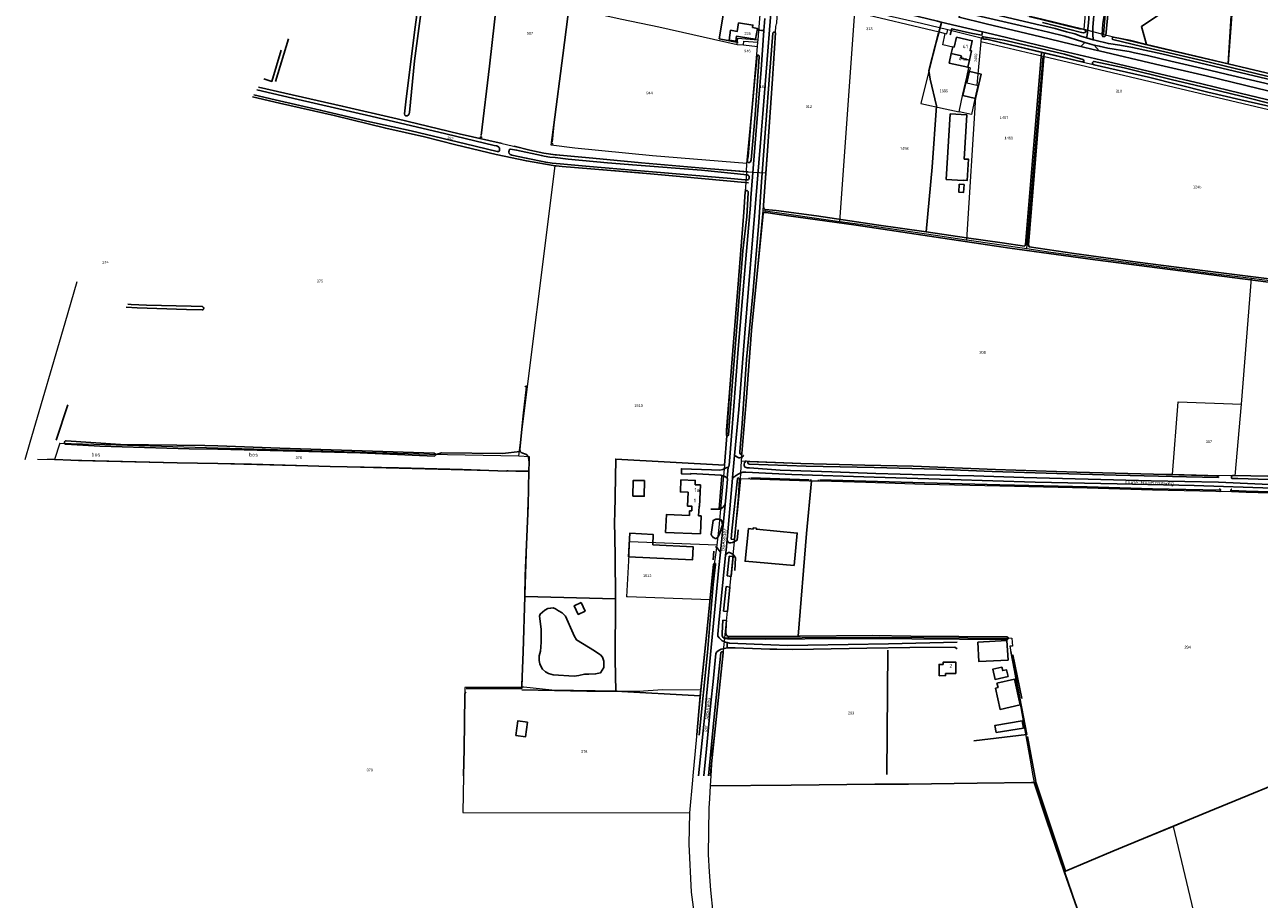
# Model space of a CAD drawing. Header units: metres. Extents: x 233874 to 239264, y 443832 to 448222.
# Tile 2 of 198: x 233874 to 234680, y 444919 to 445491. Entities that reach past the tile are written whole.
import ezdxf
from ezdxf.enums import TextEntityAlignment as Align

# ---------------------------------------------------------------- set-up
doc = ezdxf.new("R2010")
doc.units = ezdxf.units.M
doc.header["$MEASUREMENT"] = 0
for name, color, linetype in [('CULTUURAANDUIDING', 253, 'Continuous'), ('DAKRAND', 4, 'Continuous'), ('DAKRAND-BYG', 4, 'Continuous'), ('Goud-kadastrale grenzen', 13, 'Continuous'), ('HEG', 253, 'Continuous'), ('HOOFDGEBOUW', 4, 'Continuous'), ('HOUTWAL', 253, 'Continuous'), ('HUISNUMMER', 253, 'Continuous'), ('INSTEEKSLOOT', 153, 'Continuous'), ('KANTVERH', 253, 'Continuous'), ('KANTWATER', 153, 'Continuous'), ('KUNSTWERK', 253, 'Continuous'), ('MIDSLTGREPPEL', 253, 'Continuous'), ('OVERIGEAFSCH', 253, 'Continuous'), ('OVLIJNOBJ', 253, 'Continuous'), ('RASTER', 253, 'Continuous'), ('STRAATNAAM', 253, 'Continuous'), ('TUSSENMUUR', 253, 'Continuous')]:
    doc.layers.add(name, color=color, linetype=linetype)
doc.layers.add('G01 kadestrale perceelsgrens', color=73, linetype='Continuous', lineweight=0)
doc.layers.add('Z01 perceelnummer', color=73, linetype='Continuous', lineweight=13)
doc.styles.get("Standard").update_dxf_attribs({"font": 'iso.shx'})
doc.styles.add('Styledgn001', font='dgn001.shx')

# ---------------------------------------------------------------- blocks, each defined once
blk = doc.blocks.new('A$C1532452F')
at = {"layer": 'G01 kadestrale perceelsgrens'}
for p, q in [((234217.506, 445411.906), (234228.993, 445500)), ((234352.585, 445480.738), (234354.284, 445500)), ((234565.396, 445487.55), (234566.501, 445500)), ((234578.338, 445484.248), (234579.485, 445500)), ((234659.441, 445465.076), (234661.522, 445500)), ((234406.062, 445362.152), (234415.747, 445498.893)), ((234415.747, 445498.893), (234470.713, 445485.855)), ((234470.713, 445485.855), (234468.927, 445478.903)), ((234470.713, 445485.855), (234474.802, 445484.885)), ((234473.136, 445477.424), (234474.802, 445484.885)), ((234474.802, 445484.885), (234475.913, 445484.622)), ((234475.913, 445484.622), (234476.418, 445487.335)), ((234476.418, 445487.335), (234498.266, 445481.988)), ((234565.396, 445487.55), (234578.338, 445484.248)), ((234338.927, 445477.603), (234343.094, 445477.461)), ((234343.094, 445477.461), (234352.335, 445476.385)), ((234352.335, 445476.385), (234352.475, 445479.116)), ((234352.475, 445479.116), (234352.585, 445480.738)), ((234468.927, 445478.903), (234465.025, 445463.639)), ((234479.734, 445475.927), (234473.136, 445477.424)), ((234478.804, 445471.78), (234479.734, 445475.927)), ((234498.051, 445479.676), (234495.382, 445451.021)), ((234498.266, 445481.988), (234498.051, 445479.676)), ((234498.051, 445479.676), (234538.7, 445470.019)), ((234478.804, 445471.78), (234485.369, 445470.3)), ((234484.994, 445468.643), (234485.369, 445470.3)), ((234484.994, 445468.643), (234490.545, 445467.391)), ((234489.508, 445462.795), (234490.545, 445467.391)), ((234538.7, 445470.019), (234754.936, 445418.649)), ((234465.025, 445463.639), (234458.784, 445439.126)), ((234488.791, 445456.375), (234490.147, 445462.652)), ((234489.508, 445462.795), (234490.147, 445462.652)), ((234491.089, 445462.441), (234490.147, 445462.652)), ((234486.334, 445445.124), (234488.791, 445456.375)), ((234483.849, 445433.721), (234486.334, 445445.124)), ((234488.858, 445350.083), (234494.666, 445443.331)), ((234494.835, 445445.15), (234491.811, 445432.01)), ((234494.835, 445445.15), (234494.666, 445443.331)), ((234458.784, 445439.126), (234474.664, 445435.695)), ((234474.664, 445435.695), (234483.849, 445433.721)), ((234491.811, 445432.01), (234483.849, 445433.721)), ((234196.479, 445209.014), (234220.139, 445398.352)), ((234345.165, 445394.474), (234345.308, 445399.828)), ((234345.165, 445394.474), (234344.668, 445387.437)), ((234345.165, 445394.474), (234357.76, 445393.849)), ((234356.016, 445369.223), (234357.76, 445393.849)), ((234356.016, 445369.223), (234406.062, 445362.152)), ((234488.441, 445350.144), (234488.858, 445350.083)), ((234668.138, 445242.848), (234674.734, 445324.971)), ((234663.918, 445195.943), (234668.138, 445242.848)), ((233877.274, 445217.707), (233873.951, 445206.47)), ((233896.895, 445217.198), (233893.448, 445206.627)), ((233896.895, 445217.198), (234000, 445214.31)), ((233882.338, 445206.855), (233893.448, 445206.627)), ((233893.448, 445206.627), (234000, 445203.923)), ((234000, 445203.923), (234203.055, 445198.771)), ((234341.104, 445193.951), (234341.778, 445205.46)), ((234203.055, 445198.771), (234198.359, 445057.867)), ((234268.559, 445151.848), (234268.177, 445144.285)), ((234268.559, 445151.848), (234268.609, 445152.851)), ((234325.589, 445150.764), (234268.609, 445152.851)), ((234268.177, 445144.285), (234266.793, 445116.893)), ((234267.292, 445116.875), (234266.793, 445116.893)), ((234321.167, 445114.902), (234267.292, 445116.875)), ((234315.362, 445055.887), (234310.056, 445000)), ((234321.744, 445000), (234321.372, 444993.44)), ((234532.049, 445000), (234532.828, 444995.722)), ((234552.553, 444937.47), (234567.758, 444893.669))]:
    blk.add_line(p, q, dxfattribs=at)
at = {"layer": 'G01 kadestrale perceelsgrens', "flags": 128}
for points in [[(234236.833, 445500), (234263.78, 445494.234), (234287.793, 445489.138), (234338.927, 445477.603)], [(234357.76, 445393.849), (234360.836, 445437.367), (234363.77, 445481.705), (234364.269, 445489.35), (234364.602, 445491.152), (234364.789, 445491.563), (234365.342, 445500)], [(234422.412, 445500), (234423.738, 445499.68), (234459.27, 445491.531), (234476.418, 445487.335)], [(234513.728, 445500), (234537.852, 445494.338), (234565.396, 445487.55)], [(234578.338, 445484.248), (234613.856, 445475.764), (234659.441, 445465.076)], [(234338.927, 445477.603), (234339.466, 445481.701), (234352.585, 445480.738)], [(234343.094, 445477.461), (234343.234, 445479.746), (234352.475, 445479.116)], [(234345.308, 445399.828), (234348.784, 445436.49), (234352.335, 445476.385)], [(234498.266, 445481.988), (234510.844, 445478.91), (234538.891, 445472.281), (234561.012, 445467.052), (234607.363, 445456.414), (234646.137, 445446.617), (234667.656, 445441.492), (234695.566, 445435.246), (234719.805, 445429.23), (234734.84, 445425.523), (234779.995, 445415.182), (234795.781, 445411.215), (234804.268, 445409.035)], [(234528.092, 445344.371), (234533.956, 445413.931), (234538.7, 445470.019)], [(234491.089, 445462.441), (234488.825, 445452.517), (234495.382, 445451.021)], [(234659.441, 445465.076), (234724.323, 445449.674), (234723.47, 445445.582), (234748.852, 445438.976), (234749.652, 445442.59), (234790.682, 445433.069), (234836.095, 445422.689)], [(234495.382, 445451.021), (234496.147, 445450.847), (234494.835, 445445.15)], [(234126.23, 445426.937), (234147.241, 445421.82), (234171.509, 445416.189)], [(234171.509, 445416.189), (234185.621, 445412.969), (234205.978, 445408.115), (234212.805, 445406.598), (234220.206, 445405.635), (234231.142, 445404.705), (234287.712, 445399.435), (234345.165, 445394.474)], [(234345.308, 445399.828), (234283.788, 445405.022), (234232.986, 445409.985), (234217.506, 445411.906)], [(234220.139, 445398.352), (234284.931, 445392.978), (234344.668, 445387.437)], [(234344.668, 445387.437), (234334.399, 445255.765), (234330.664, 445202.961), (234327.068, 445162.114), (234325.589, 445150.764)], [(234341.778, 445205.46), (234345.116, 445246.963), (234347.894, 445283.877), (234349.789, 445305.032), (234356.016, 445369.223)], [(234406.062, 445362.152), (234422.564, 445359.82), (234468.333, 445353.071), (234488.441, 445350.144)], [(234488.858, 445350.083), (234508.477, 445347.226), (234528.092, 445344.371)], [(234528.092, 445344.371), (234543.8, 445342.084), (234602.596, 445334.101), (234649.508, 445328.174), (234674.734, 445324.971)], [(233908.074, 445322.617), (233900.124, 445295.764), (233877.274, 445217.707)], [(234674.734, 445324.971), (234701.564, 445321.565), (234734.044, 445317.427)], [(234623.121, 445196.763), (234626.715, 445244.278), (234668.138, 445242.848)], [(234000, 445214.31), (234054.541, 445212.782), (234138.262, 445210.022), (234196.479, 445209.014)], [(234196.479, 445209.014), (234203.234, 445208.619), (234203.055, 445198.771)], [(234623.121, 445196.763), (234610.668, 445197.102), (234560.719, 445198.422), (234507.531, 445200.109), (234453.926, 445202.199), (234422.32, 445202.961), (234380.617, 445204.094), (234341.778, 445205.46)], [(234341.104, 445193.951), (234339.064, 445171.575), (234338.277, 445166.265), (234335.025, 445132.957), (234332.464, 445107.579), (234330.652, 445090.256)], [(234773.166, 445181.977), (234766.424, 445182.08), (234745.693, 445182.727), (234702.787, 445184.214), (234671.204, 445185.103), (234661.668, 445185.416), (234610.085, 445186.511), (234567.453, 445187.835), (234510.369, 445189.132), (234461.278, 445190.405), (234422.918, 445191.511), (234392.94, 445192.471), (234385.992, 445192.444), (234341.104, 445193.951)], [(234663.918, 445195.943), (234646.187, 445196.134), (234623.121, 445196.763)], [(234863.383, 445190.771), (234825.348, 445191.43), (234773.473, 445192.707), (234726.895, 445194.246), (234685.422, 445195.711), (234663.918, 445195.943)], [(234325.589, 445150.764), (234321.885, 445122.326), (234321.167, 445114.902)], [(234321.167, 445114.902), (234319.129, 445093.809), (234315.362, 445055.887)], [(234330.652, 445090.256), (234330.398, 445087.823), (234327.85, 445063.795), (234325.001, 445036.58), (234323.532, 445022.879), (234322.464, 445014.684), (234322.376, 445011.125), (234321.744, 445000)], [(234330.652, 445090.256), (234432.03, 445090.622), (234518.179, 445089.888)], [(234518.179, 445089.888), (234518.663, 445084.779), (234516.929, 445084.72), (234530.163, 445010.36), (234532.049, 445000)], [(234198.359, 445057.867), (234161.32, 445057.747), (234160.388, 445000)], [(234315.362, 445055.887), (234290.237, 445056.23), (234274.871, 445055.102), (234218.086, 445056.006), (234199.669, 445057.871), (234198.359, 445057.867)], [(234160.388, 445000), (234160.002, 444976.066), (234307.78, 444975.944)], [(234310.056, 445000), (234309.801, 444997.312), (234307.78, 444975.944)], [(234623.436, 444967.008), (234646.867, 444976.682), (234703.491, 445000)], [(234321.372, 444993.44), (234320.905, 444985.342), (234320.564, 444978.889), (234320.036, 444948.668), (234320.715, 444937.346), (234321.623, 444925.327), (234323.176, 444910.667), (234324.972, 444897.65), (234328.476, 444874.1), (234332.541, 444848.333), (234335.35, 444830.746)], [(234321.372, 444993.44), (234374.168, 444994.011), (234428.856, 444994.571), (234450.695, 444994.671), (234495.528, 444995.257), (234531.029, 444995.614), (234532.828, 444995.722)], [(234532.828, 444995.722), (234541.148, 444970.574), (234552.494, 444937.639), (234552.553, 444937.47)], [(234307.78, 444975.944), (234307.461, 444955.433), (234308.962, 444923.988), (234313.13, 444893.086), (234317.583, 444863.947), (234323.107, 444830.727), (234333.174, 444761.243), (234333.634, 444756.593), (234333.175, 444751.269)], [(234552.553, 444937.47), (234584.091, 444950.765), (234623.436, 444967.008)], [(234623.436, 444967.008), (234635.536, 444916.768), (234663.332, 444801.188), (234671.737, 444766.47)]]:
    blk.add_lwpolyline(points, dxfattribs=at)
at = {"layer": 'G01 kadestrale perceelsgrens', "style": 'Styledgn001'}
for s, rotation, p in [('1459', 85.035254, (234494.634, 445468.95)), ('352', 346.588928, (234151.737, 445416.402)), ('348', 264.784846, (234318.821, 445030.927))]:
    blk.add_text(s, height=1.8, rotation=rotation, dxfattribs=at).set_placement(p, align=Align.MIDDLE_CENTER)
at = {"layer": 'Z01 perceelnummer', "linetype": 'Continuous', "lineweight": 13, "style": 'Styledgn001'}
for s, p in [('587', (234203.708, 445484.992)), ('236', (234345.805, 445484.805)), ('313', (234425.213, 445487.928)), ('946', (234345.632, 445473.357)), ('944', (234281.769, 445446.02)), ('166', (234355.763, 445450.113)), ('1395', (234473.835, 445447.37)), ('310', (234588.106, 445447.18)), ('312', (234385.755, 445437.09)), ('1457', (234513.16, 445429.84)), ('1460', (234516.243, 445416.557)), ('1458', (234448.036, 445409.764)), ('1245', (234639.2, 445384.651)), ('374', (233926.666, 445335.431)), ('375', (234066.662, 445323.084)), ('308', (234499.114, 445276.596)), ('1513', (234274.623, 445241.806)), ('307', (234646.866, 445218.244)), ('376', (234052.849, 445207.824)), ('1512', (234280.248, 445130.705)), ('294', (234632.919, 445084.068)), ('293', (234413.336, 445041.029)), ('378', (234239.138, 445015.918)), ('379', (234099.159, 445003.796))]:
    blk.add_text(s, height=1.8, dxfattribs=at).set_placement(p, align=Align.MIDDLE_CENTER)

msp = doc.modelspace()

# ---------------------------------------------------------------- linework, layer by layer
at = {"layer": 'DAKRAND'}
for p, q in [((234313.82, 445169.82), (234315.57, 445169.75)), ((234315.57, 445169.75), (234315.13, 445158.15)), ((234315.13, 445158.15), (234292.19, 445158.99))]:
    msp.add_line(p, q, dxfattribs=at)
for points in [[(234311.49, 445190.14), (234311.65, 445192.91), (234302.28, 445193.34), (234301.9, 445185.46), (234306.94, 445185.26)], [(234292.19, 445158.99), (234292.74, 445170.67), (234307.82, 445170.06)], [(234473.34, 445072.84), (234470.76, 445072.8), (234470.89, 445065.45), (234474.98, 445065.52), (234474.95, 445066.93)]]:
    msp.add_lwpolyline(points, dxfattribs=at)
at = {"layer": 'DAKRAND-BYG'}
for points in [[(234348.99, 445488.73), (234349.23, 445490.34), (234339.91, 445491.75), (234339.07, 445486.23), (234334.63, 445486.91), (234333.67, 445480.53), (234338.05, 445479.87), (234338.52, 445482.98), (234347.9, 445481.56)], [(234347.9, 445481.56), (234351.04, 445481.02), (234352.17, 445488.17), (234348.99, 445488.73)], [(234041.45, 445473.87), (234035.21, 445453.55), (234029.93, 445455.28)], [(234486.26, 445444.24), (234489.97, 445460.24), (234498.21, 445458.33), (234494.5, 445442.33), (234486.26, 445444.24)], [(234475.47, 445389.48), (234478, 445432.29), (234488.93, 445431.65), (234487.22, 445402.75)], [(234487.22, 445402.75), (234489.99, 445402.66), (234489.18, 445388.9), (234486.41, 445389.02)], [(234486.41, 445389.02), (234486.4, 445388.84), (234475.47, 445389.48)], [(234487.02, 445386.2), (234486.7, 445381.09), (234483.6, 445381.28), (234483.92, 445386.39), (234487.02, 445386.2)], [(234270.96, 445182.7), (234278.34, 445182.66), (234278.39, 445192.83), (234271.02, 445192.86), (234270.96, 445182.7)], [(234346.39, 445161.46), (234349.38, 445161.21), (234349.47, 445161.98), (234351.55, 445161.71), (234351.52, 445161.06), (234378.16, 445158.55), (234376.11, 445137.48), (234344.18, 445140.19), (234346.39, 445161.46)], [(234284.03, 445150.92), (234310.25, 445149.61), (234309.9, 445141.1), (234268.11, 445143.02), (234268.89, 445158.51), (234284.12, 445157.68), (234284.03, 445150.92)], [(234237.14, 445113.2), (234239.75, 445107.58), (234235.21, 445105.48), (234232.61, 445111.09), (234237.14, 445113.2)], [(234496.03, 445087.33), (234496.8, 445074.63), (234515.84, 445075.65), (234515.01, 445088.32), (234496.03, 445087.33)], [(234511.82, 445071.1), (234505.92, 445069.7), (234507.27, 445063.01), (234515.77, 445064.88)], [(234515.77, 445064.88), (234514.82, 445069.26), (234512.33, 445068.72), (234511.82, 445071.1)], [(234507.53, 445057.21), (234510.56, 445043.46), (234523.78, 445046.4), (234519.99, 445063.11), (234508.49, 445060.47)], [(234507.53, 445057.21), (234509.23, 445057.65), (234508.49, 445060.47)], [(234194.45, 445026.27), (234195.78, 445035.92), (234202.09, 445035.05), (234200.76, 445025.4), (234194.45, 445026.27)], [(234507.99, 445028.41), (234525.75, 445031.27), (234525.01, 445035.87), (234507.25, 445033.01), (234507.99, 445028.41)]]:
    msp.add_lwpolyline(points, dxfattribs=at)
at = {"layer": 'HEG'}
for p, q in [((234327.29, 445481.26), (234339.52, 445478.85)), ((234327.18, 445174.42), (234329.06, 445195.97)), ((234323.69, 445146.76), (234323.28, 445141.16))]:
    msp.add_line(p, q, dxfattribs=at)
at = {"layer": 'HOOFDGEBOUW'}
for p, q in [((234307.82, 445170.06), (234307.95, 445173.17)), ((234481.73, 445066.97), (234474.95, 445066.93))]:
    msp.add_line(p, q, dxfattribs=at)
for points in [[(234478.74, 445471.79), (234479.69, 445476.03), (234480.65, 445475.81)], [(234480.65, 445475.81), (234482.13, 445482.4), (234492.4, 445480.1), (234490.97, 445473.72), (234491.93, 445473.5), (234490.56, 445467.39)], [(234490.56, 445467.39), (234489.52, 445462.79), (234477.34, 445465.53), (234478.74, 445471.79)], [(234311.49, 445190.14), (234315.02, 445190), (234314.45, 445175.94), (234314.07, 445175.96), (234313.82, 445169.82)], [(234307.95, 445173.17), (234309.36, 445173.11), (234309.48, 445176.06), (234306.57, 445176.18), (234306.94, 445185.26)], [(234473.34, 445072.84), (234473.34, 445074.2), (234481.66, 445074.3), (234481.73, 445066.97)]]:
    msp.add_lwpolyline(points, dxfattribs=at)
at = {"layer": 'HOUTWAL'}
msp.add_lwpolyline([(234517.58, 445081.19), (234527.95, 445026.96), (234493.39, 445022.9)], dxfattribs=at)
at = {"layer": 'INSTEEKSLOOT'}
for p, q in [((234606.04, 445477.61), (234595.81, 445480.23)), ((234659.44, 445465.08), (234606.04, 445477.61)), ((234539.44, 445472.07), (234529.22, 445346.79)), ((234337.18, 445154.4), (234339.74, 445182.02)), ((234322.14, 445125.01), (234323.62, 445138.3)), ((234324.9, 445138.03), (234323.34, 445124.95)), ((234332.51, 445130.55), (234333.8, 445143.07)), ((234333.8, 445143.07), (234333.83, 445143.48)), ((234336.3, 445143.18), (234334.99, 445130.29)), ((234332.51, 445130.55), (234334.99, 445130.29)), ((234330.15, 445107.67), (234331.79, 445123.58)), ((234331.79, 445123.58), (234334.28, 445123.33)), ((234334.28, 445123.33), (234332.65, 445107.41)), ((234330.15, 445107.67), (234332.65, 445107.41)), ((234329.07, 445093.25), (234329.69, 445101.68)), ((234329.69, 445101.68), (234332.04, 445101.44)), ((234332.04, 445101.44), (234331.83, 445099.35)), ((234452.26, 445091.26), (234514.97, 445090.8)), ((234452.98, 445089.5), (234514.96, 445089.05))]:
    msp.add_line(p, q, dxfattribs=at)
for points in [[(234134.05, 445509.34), (234128.36, 445466.98), (234125.1, 445433.3), (234125.13, 445433.2), (234124.96, 445432.31), (234124.28, 445431.46), (234123.5, 445431.06), (234122.69, 445431.1), (234122.17, 445431.59), (234121.95, 445432.43), (234122.96, 445442.12), (234128.71, 445488.88), (234134.65, 445532.53)], [(234578.88, 445482.78), (234577.53, 445482.83), (234577.09, 445483.86), (234577.6, 445491.1), (234578.88, 445499.19), (234579.23, 445500.1), (234579.88, 445500.6), (234580.82, 445500.61), (234581.07, 445500.18), (234581.19, 445499.43), (234579.59, 445483.61), (234578.88, 445482.78)], [(234529.54, 445496.02), (234562.39, 445487.94), (234564.55, 445487.59), (234565.49, 445487.37), (234566.2, 445486.95), (234566.49, 445486.19), (234566.02, 445485.38), (234564.99, 445485.18), (234563.71, 445485.52), (234538.29, 445491.91)], [(234364.44, 445369.25), (234357.23, 445369.8), (234356.99, 445369.93), (234356.75, 445370.12), (234356.57, 445370.4), (234356.33, 445370.83), (234356.2, 445371.35), (234356.2, 445371.88), (234356.22, 445372.39), (234356.24, 445372.82), (234358.82, 445408.1), (234362.06, 445455.22), (234364, 445485.22), (234363.83, 445485.43), (234363.61, 445485.66), (234363.1, 445485.78), (234362.91, 445485.78), (234362.66, 445485.67), (234362.48, 445485.41), (234362.4, 445485.26), (234362.32, 445485.13), (234360.11, 445457.46), (234357.78, 445425.55), (234354.85, 445387.93), (234353.07, 445361.65)], [(234499.84, 445481.12), (234499.37, 445481.84), (234498.99, 445481.97), (234498.91, 445482.16), (234498.91, 445482.45), (234498.96, 445482.65), (234499.04, 445482.72), (234499.16, 445482.74), (234499.85, 445482.69), (234510.51, 445480.99)], [(234537.61, 445472.58), (234510.84, 445478.91), (234501.82, 445481.18), (234499.84, 445481.12)], [(234510.51, 445480.99), (234513.19, 445480.57), (234552.52, 445471.24), (234564.66, 445467.9), (234565, 445467.56), (234565.32, 445466.88), (234565.24, 445466.5), (234564.84, 445466.32), (234564.01, 445466.34), (234537.61, 445472.58)], [(234595.81, 445480.23), (234584.57, 445482.51), (234584.33, 445482.44), (234583.97, 445482.17), (234583.78, 445481.98), (234583.88, 445481.12), (234584.22, 445480.99), (234603.03, 445476.33), (234642.46, 445467.18), (234683.85, 445457.18), (234717.44, 445449.65)], [(234346.68, 445400.48), (234346.29, 445400.49), (234345.66, 445400.96), (234345.59, 445401.39), (234345.62, 445402.1), (234345.71, 445402.64), (234346.13, 445404.5), (234348.14, 445429.41), (234350.29, 445453.11), (234352.12, 445470.41), (234352.23, 445470.59), (234352.79, 445470.59), (234353.03, 445470.47), (234353.25, 445470.17), (234353.33, 445469.81), (234353.33, 445469.68), (234350.73, 445431.79), (234348, 445402.33), (234347.59, 445400.97), (234347.19, 445400.69), (234346.68, 445400.48)], [(234526.5, 445345.89), (234527.02, 445346.29), (234527.18, 445346.96), (234537.66, 445472.16), (234537.61, 445472.58)], [(234591.52, 445462.32), (234572.02, 445466.5), (234571.48, 445466.46), (234571.24, 445466.26), (234571.07, 445466.1), (234570.98, 445465.91), (234570.9, 445465.55), (234570.99, 445465.07), (234571.45, 445464.68), (234571.94, 445464.45), (234607.36, 445456.41), (234646.14, 445446.62), (234667.66, 445441.49)], [(234591.52, 445462.32), (234622.27, 445454.8), (234653.55, 445447.46), (234668.77, 445443.68)], [(234717.53, 445451.33), (234672.31, 445462.05), (234659.44, 445465.08)], [(234023.44, 445444.79), (234037.38, 445441.56), (234066.85, 445434.79), (234097.36, 445427.62), (234126.26, 445421.16), (234161.65, 445412.88), (234182.32, 445407.67)], [(234182.32, 445407.67), (234183.21, 445407.79), (234183.61, 445408), (234183.77, 445408.35), (234183.9, 445408.79), (234183.91, 445409.34), (234183.81, 445410.2), (234183.38, 445410.62), (234182.54, 445411.21), (234181.95, 445411.39), (234180.47, 445411.73), (234148.91, 445419.2), (234099.82, 445430.85), (234052.45, 445441.68), (234025.39, 445447.95)], [(234667.66, 445441.49), (234695.57, 445435.25), (234719.8, 445429.23), (234734.84, 445425.52), (234743.34, 445423.63), (234743.93, 445423.93), (234743.98, 445424.32), (234743.83, 445424.61), (234743.54, 445424.9), (234743.26, 445425.2), (234742.73, 445425.61), (234742.13, 445425.79), (234710.04, 445433.17), (234668.77, 445443.68)], [(234273.43, 445398.83), (234254.37, 445400.33), (234228.7, 445402.66), (234220.15, 445403.75), (234216.73, 445404.15), (234213.07, 445404.68), (234211.25, 445405.08), (234194.99, 445408.7), (234190.96, 445409.25), (234190.39, 445409.06), (234190.26, 445408.86), (234190.16, 445408.61), (234190.1, 445408.27), (234190.02, 445407.79), (234190.02, 445407.28), (234190.24, 445406.56), (234190.75, 445405.84), (234191.41, 445405.49), (234191.96, 445405.39), (234201.36, 445403.48), (234214.08, 445400.8), (234218.33, 445400.18), (234223.5, 445399.78), (234242.58, 445398.06), (234273.18, 445395.38)], [(234273.43, 445398.83), (234315.7, 445395.59), (234345.51, 445392.56), (234346.38, 445392.12), (234346.71, 445391.55), (234346.79, 445390.95), (234346.78, 445390.39), (234346.31, 445389.57), (234346, 445389.37), (234344.22, 445389.19), (234332.47, 445390.25), (234288.98, 445394.08), (234273.18, 445395.38)], [(234343.24, 445368.04), (234344.27, 445381.53), (234344.56, 445382.02), (234344.88, 445382.29), (234345.41, 445382.32), (234346.05, 445381.57), (234346.05, 445381.04), (234345.3, 445365.02)], [(234343.24, 445368.04), (234339.75, 445323.97), (234335.76, 445272.46), (234332.07, 445225.72), (234332.04, 445222.5), (234332.19, 445222.02), (234332.43, 445221.91), (234332.65, 445221.99), (234332.86, 445222.14), (234333.15, 445222.39), (234333.32, 445222.7), (234336, 445257.55), (234339.28, 445298.6), (234342.76, 445342.82), (234345.3, 445365.02)], [(234353.07, 445361.65), (234349.46, 445317.09), (234345.12, 445271.99), (234342.31, 445230.14), (234340.69, 445211.62), (234340.75, 445211), (234340.94, 445210.35), (234341.46, 445209.85), (234342.01, 445210.17), (234341.99, 445210.47), (234344.93, 445244.44), (234348.41, 445290.78), (234352.86, 445336.82), (234355.67, 445364.91)], [(234355.67, 445364.91), (234355.87, 445367.2), (234356.61, 445368.01), (234357.86, 445368.01), (234364.83, 445366.76)], [(234364.44, 445369.25), (234390.85, 445365.76), (234430.01, 445359.86), (234462.38, 445355.2)], [(234933.61, 445289.96), (234910.72, 445292.95), (234856.25, 445300.12), (234806.38, 445306.69), (234766.77, 445312.09), (234714.49, 445318.78), (234670.55, 445324.45), (234621.68, 445330.6), (234572.63, 445337.01), (234516.96, 445344.6), (234468.88, 445351.73), (234416.71, 445359.63), (234370.93, 445365.9), (234364.83, 445366.76)], [(234462.38, 445355.2), (234478.32, 445352.9), (234488.59, 445351.42)], [(234488.59, 445351.42), (234511.96, 445348.05), (234526.5, 445345.89)], [(234529.22, 445346.79), (234529.34, 445346.11), (234529.48, 445345.45)], [(234529.48, 445345.45), (234558.95, 445341.06), (234600.32, 445335.41), (234644.47, 445329.87), (234694.86, 445323.61), (234737.57, 445318.16), (234782.89, 445312.23), (234844.41, 445303.94)], [(233941.34, 445308.12), (233943.52, 445307.77), (233953.37, 445307.38), (233982.54, 445306.66), (233989.76, 445306.52)], [(233989.79, 445304.26), (233990.08, 445304.34), (233990.33, 445304.48), (233990.55, 445304.7), (233990.7, 445304.96), (233990.77, 445305.25), (233990.77, 445305.55), (233990.68, 445305.84), (233990.53, 445306.1), (233990.31, 445306.3), (233990.05, 445306.45), (233989.76, 445306.52)], [(233989.79, 445304.26), (233979.6, 445304.56), (233947.27, 445305.58), (233940.1, 445306.04)], [(234200.63, 445253.97), (234200.73, 445254.19), (234200.89, 445254.35), (234201.11, 445254.46), (234201.34, 445254.49), (234201.57, 445254.44), (234201.78, 445254.32), (234201.93, 445254.14), (234202.01, 445253.91)], [(233900.77, 445216.53), (233900.48, 445216.64), (233900.23, 445216.81), (233900.03, 445217.05), (233899.9, 445217.33), (233899.84, 445217.63), (233899.86, 445217.93), (233899.96, 445218.22), (233900.13, 445218.48), (233900.36, 445218.69), (233900.63, 445218.83), (233900.93, 445218.89)], [(234000, 445215.48), (233991.46, 445215.77), (233936.46, 445216.48), (233900.93, 445218.89)], [(233900.77, 445216.53), (233923.07, 445215.38), (233981.26, 445213.66), (234000, 445213.28)], [(234000, 445213.28), (234034.18, 445212.59), (234092.84, 445210.99), (234141.37, 445208.9), (234142.48, 445209.97), (234141.29, 445210.77), (234040.38, 445214.11), (234000, 445215.48)], [(234653.2, 445194.95), (234653.18, 445195.24), (234653.02, 445195.5), (234652.77, 445195.76), (234652.35, 445195.97), (234652.09, 445195.97), (234610.67, 445197.1), (234560.72, 445198.42), (234507.53, 445200.11), (234453.93, 445202.2), (234422.32, 445202.96), (234380.62, 445204.09), (234346.3, 445205.3), (234345.96, 445205.02), (234345.85, 445204.74), (234345.91, 445204.13), (234346.11, 445203.94), (234346.87, 445203.65), (234383.99, 445202.29), (234428.28, 445201.4), (234469.21, 445200.21), (234505.35, 445198.75), (234547.7, 445197.49), (234586.33, 445196.29), (234632.22, 445195.35), (234653.2, 445194.95)], [(234339.74, 445182.02), (234340.39, 445193.91), (234340.2, 445194.32), (234339.78, 445194.59), (234339.46, 445194.48), (234339.23, 445194.26), (234339.08, 445193.89), (234335.39, 445160.02), (234335, 445154.5)], [(234685.42, 445195.71), (234663.05, 445196.15), (234662.41, 445196.12), (234662.07, 445196.03), (234661.89, 445195.87), (234661.68, 445195.56), (234661.55, 445195.18), (234661.51, 445194.72), (234661.93, 445194.3), (234665.85, 445194.21), (234699.11, 445193.09), (234748, 445191.63), (234793.37, 445190.62), (234834.14, 445189.85)], [(234653.89, 445185.71), (234654.12, 445185.81), (234654.32, 445185.97), (234654.46, 445186.18), (234654.53, 445186.42), (234654.55, 445186.67), (234654.49, 445186.92), (234654.36, 445187.14), (234654.19, 445187.32), (234653.97, 445187.44), (234653.73, 445187.5)], [(234661.75, 445185.76), (234661.54, 445185.86), (234661.36, 445186.03), (234661.25, 445186.23), (234661.2, 445186.47), (234661.23, 445186.71), (234661.33, 445186.92), (234661.49, 445187.1), (234661.7, 445187.22), (234661.93, 445187.27)], [(234323.62, 445138.3), (234323.69, 445138.5), (234323.82, 445138.66), (234323.99, 445138.77), (234324.19, 445138.83), (234324.4, 445138.81), (234324.59, 445138.74), (234324.75, 445138.61), (234324.86, 445138.44), (234324.91, 445138.24), (234324.9, 445138.03)], [(234312.61, 445026.71), (234314.89, 445052.22), (234319.13, 445093.81), (234322.14, 445125.01)], [(234323.34, 445124.95), (234319.53, 445080.65), (234314.23, 445026.66)], [(234331.83, 445099.35), (234331.66, 445093.76), (234331.67, 445093.02), (234331.8, 445092.23), (234332.03, 445091.77), (234332.47, 445091.39), (234333.18, 445091.14), (234333.7, 445091.05), (234378.76, 445091.33)], [(234452.98, 445089.5), (234408.99, 445089.83), (234357.46, 445089.35), (234332.67, 445089.54), (234330.82, 445089.72), (234330.32, 445090.05), (234329.76, 445090.45), (234329.31, 445090.97), (234329.13, 445091.59), (234329.1, 445092.32), (234329.07, 445093.25)], [(234378.76, 445091.33), (234379.98, 445091.34), (234427.25, 445091.73), (234452.26, 445091.26)], [(234514.97, 445090.8), (234515.22, 445090.76), (234515.45, 445090.66), (234515.63, 445090.49), (234515.77, 445090.28), (234515.83, 445090.04), (234515.83, 445089.79), (234515.76, 445089.55), (234515.62, 445089.34), (234515.43, 445089.18), (234515.21, 445089.08), (234514.96, 445089.05)], [(234320.3, 445000), (234323.73, 445036.3), (234328.22, 445080.37), (234328.4, 445080.68), (234328.76, 445080.99), (234329.13, 445081.02), (234329.53, 445080.82), (234329.75, 445080.38), (234326.15, 445045.18), (234321.79, 445003.74), (234321.48, 445000)]]:
    msp.add_lwpolyline(points, dxfattribs=at)
at = {"layer": 'KANTVERH'}
for p, q in [((234356.96, 445494.56), (234356.41, 445486.72)), ((234472.1, 445492.31), (234499.11, 445485.94)), ((234565.96, 445479.03), (234571.91, 445477.3)), ((234571.43, 445480.76), (234566.97, 445481.93)), ((234720.12, 445438.8), (234679.01, 445448.92)), ((234347.93, 445377.45), (234347.59, 445372.81)), ((234335.94, 445194.52), (234332.37, 445154.36)), ((234332.42, 445194.36), (234332.57, 445194.23)), ((234332.36, 445083.56), (234332.49, 445087.01))]:
    msp.add_line(p, q, dxfattribs=at)
for points in [[(234566.97, 445481.93), (234563.36, 445483.16), (234559.27, 445484.53), (234553.96, 445485.96), (234546.61, 445488.09), (234533.93, 445490.98), (234495.13, 445500.05), (234454.89, 445509.43), (234412.95, 445519.32), (234373.66, 445528.58), (234364.83, 445530.75), (234363.63, 445531.05), (234363.08, 445531.35), (234362.97, 445531.62), (234362.89, 445532.03), (234362.87, 445532.59), (234362.86, 445532.99), (234365.26, 445562.99)], [(234350.72, 445371.24), (234354.38, 445416.2), (234358.28, 445465.1), (234360.82, 445495.43), (234362.22, 445508.24), (234362.91, 445510.59), (234363.49, 445511.7), (234364.52, 445513.18), (234365.92, 445514.56), (234367.69, 445515.63), (234369.39, 445516.1), (234370.68, 445516.16), (234372.25, 445515.98), (234376.91, 445514.98), (234406.4, 445508.07), (234445.39, 445498.8), (234469.76, 445492.86), (234472.1, 445492.31)], [(234566.97, 445481.93), (234567.41, 445483.78), (234568.35, 445491.71), (234569.63, 445509.59), (234569.05, 445511.98), (234568.49, 445513.11), (234568.17, 445513.97), (234567.66, 445514.62), (234566.62, 445515.51), (234565.59, 445516.1), (234564.57, 445516.55), (234563.78, 445516.76), (234562.81, 445516.84), (234561.35, 445516.85), (234560.98, 445516.86)], [(234579.56, 445502.5), (234574.44, 445503.66), (234574.22, 445503.65), (234573.84, 445503.65), (234573.34, 445503.54), (234572.59, 445503.11), (234572.27, 445502.76), (234572.23, 445502.51), (234572.2, 445502.04), (234572.19, 445501.69), (234571.11, 445488.98), (234571.02, 445485.91), (234571.09, 445484.61), (234571.14, 445483.16), (234571.27, 445482.05), (234571.43, 445480.76)], [(234472.1, 445492.31), (234472.17, 445491.77), (234472.13, 445491.08), (234470.58, 445485.65)], [(234563.29, 445476.37), (234537.2, 445482.75), (234501.59, 445491.17), (234483.85, 445495.42), (234484.56, 445499.28), (234498.26, 445495.95), (234523.71, 445489.99), (234542.15, 445485.67), (234552.76, 445482.98), (234563.89, 445479.64), (234565.96, 445479.03), (234563.29, 445476.37)], [(234356.41, 445486.72), (234354.63, 445461.27), (234351.25, 445418.74), (234347.93, 445377.45)], [(234352.64, 445486.78), (234353.12, 445486.91), (234353.67, 445486.92), (234354.79, 445486.88), (234355.36, 445486.82), (234356.41, 445486.72)], [(234477.96, 445483.95), (234479.12, 445487.9), (234492.46, 445484.92), (234498.71, 445483.69), (234499.11, 445485.94)], [(234499.11, 445485.94), (234509.41, 445483.51), (234547.12, 445474.47), (234584.15, 445465.73), (234611, 445459.34), (234642.32, 445451.88), (234660.04, 445447.62), (234673.67, 445444.43)], [(234575.15, 445473.5), (234572.19, 445474.19), (234563.29, 445476.37)], [(234725.47, 445445.03), (234696.57, 445452.37), (234655.4, 445462.18), (234616.15, 445471.45), (234597.1, 445475.76), (234588.83, 445477.14), (234581.32, 445478.28), (234572.44, 445480.5), (234571.43, 445480.76)], [(234575.15, 445473.5), (234571.91, 445477.3), (234575.33, 445476.62), (234580.86, 445475.3), (234585.06, 445474.52), (234590.52, 445473.75), (234594.75, 445473.09), (234598.34, 445472.31)], [(234679.01, 445448.92), (234645.18, 445457.09), (234612, 445464.87), (234575.15, 445473.5)], [(234598.34, 445472.31), (234606.88, 445470.4), (234621.93, 445466.86), (234641.8, 445462.13), (234659.02, 445458), (234683.44, 445452.34), (234707.93, 445446.39), (234725.28, 445441.81)], [(234673.67, 445444.43), (234709.07, 445435.85), (234758.96, 445423.9), (234781.74, 445418.57)], [(234332.42, 445194.36), (234333.09, 445201.53), (234333.35, 445201.9), (234333.52, 445202.19), (234333.58, 445202.41), (234333.68, 445202.76), (234336.59, 445238.52), (234339.7, 445278.61), (234343.79, 445327.66), (234347.59, 445372.81)], [(234350.72, 445371.24), (234347.72, 445334.18), (234343.96, 445289.09), (234339.99, 445239.35), (234337.27, 445209.22)], [(234333.09, 445201.53), (234331.89, 445201.2), (234329.61, 445200.16), (234327.71, 445199.7), (234322.17, 445199.97), (234302.61, 445200.59), (234302.59, 445197.27), (234308.74, 445197.1), (234308.77, 445197.49), (234328.4, 445196.43), (234329.78, 445196), (234330.38, 445195.7), (234331.26, 445195.28), (234331.87, 445194.83), (234332.42, 445194.36)], [(234337.27, 445209.22), (234335.97, 445194.85), (234335.94, 445194.52)], [(234337.27, 445209.22), (234339.99, 445207.68), (234340.79, 445207.66), (234341.3, 445207.86), (234342.39, 445208.46), (234342.93, 445208.88), (234343.18, 445209.16), (234343.22, 445209.27)], [(234345.14, 445206.02), (234343.8, 445204.51), (234343.54, 445203.6), (234343.63, 445202.43), (234344.2, 445201.56), (234345.45, 445201.28), (234347.02, 445201.09), (234367.13, 445199.76), (234400.66, 445198.53), (234429.44, 445197.45), (234461.34, 445196.52), (234493.5, 445195.97), (234526.02, 445194.81), (234568.02, 445193.81), (234609.23, 445192.6), (234653.23, 445191.81), (234695.69, 445189.91), (234736.13, 445188.71), (234778.23, 445187.41), (234826.47, 445186.41)], [(234328.04, 445146.01), (234331.04, 445177.3), (234331.9, 445186.34), (234332.74, 445193.73), (234332.57, 445194.23)], [(234826.28, 445184.22), (234782.55, 445185.27), (234741.15, 445186.33), (234688.35, 445187.9), (234637.35, 445189.73), (234586.88, 445190.84), (234533.44, 445191.87), (234478.25, 445193.64), (234428.47, 445195.03), (234374.7, 445196.72), (234344.54, 445198.28), (234342.76, 445198.28), (234342, 445198.06), (234341.63, 445197.87), (234340.91, 445197.6), (234340.15, 445197.27), (234339.61, 445197), (234338.93, 445196.61), (234338.31, 445196.22), (234337.95, 445196.01), (234337.34, 445195.52), (234336.64, 445195.08), (234336.54, 445194.91), (234335.94, 445194.52)], [(234331.04, 445177.3), (234330.06, 445175.78), (234328.73, 445174.59), (234328.14, 445174.39), (234327.75, 445174.23), (234327.26, 445174.12), (234321.89, 445174.14)], [(234325.37, 445155.09), (234324.62, 445155.11), (234323.93, 445155.36), (234323.38, 445155.79), (234322.81, 445156.24), (234322.46, 445156.68), (234322.16, 445157.18), (234322.07, 445157.59), (234323.22, 445166.86), (234324.95, 445167.6), (234325.55, 445167.67), (234326.3, 445167.7), (234327.03, 445167.68), (234327.79, 445167.52), (234328.44, 445167.22), (234329.06, 445166.15), (234329.25, 445165.05), (234329.29, 445164.04), (234327.41, 445157.78), (234326.95, 445156.97), (234326.28, 445155.91), (234325.37, 445155.09)], [(234332.37, 445154.36), (234331.75, 445147.41), (234331.42, 445144.07)], [(234332.37, 445154.36), (234332.72, 445153.24), (234333.18, 445152.67), (234333.81, 445152.22), (234334.79, 445152.11), (234335.86, 445152.33), (234339.07, 445154.03), (234339.67, 445160.65)], [(234318.58, 445047.41), (234323.05, 445095.17), (234327.09, 445136.16), (234328.04, 445146.01)], [(234324.73, 445149.68), (234325.1, 445149.55), (234325.34, 445149.38), (234325.62, 445149.09), (234328.04, 445146.01)], [(234331.42, 445144.07), (234331.88, 445144.7), (234332.71, 445145.48), (234333.4, 445145.84), (234333.89, 445145.85), (234336.04, 445144.7), (234337.11, 445143.7), (234337.93, 445142.47), (234337.41, 445134.23)], [(234331.42, 445144.07), (234326.98, 445099.85), (234326.25, 445092.5)], [(234331.39, 445087.33), (234329.17, 445088.31), (234327.32, 445090.06), (234326.25, 445091.32), (234326.25, 445092.5)], [(234325.03, 445080.02), (234325.76, 445080.98), (234327.31, 445082.02), (234328.63, 445082.69), (234330.63, 445083.27)], [(234330.63, 445083.27), (234332.36, 445083.56), (234333.02, 445083.66)], [(234334.04, 445086.57), (234332.49, 445087.01), (234331.39, 445087.33)], [(234333.02, 445083.66), (234337.75, 445083.63), (234360.26, 445082.8), (234364.87, 445082.66), (234374.84, 445082.57), (234388.7, 445082.75), (234423.58, 445083.43), (234451.63, 445083.82), (234481.12, 445084.09), (234482.55, 445082.89)], [(234482.46, 445087.36), (234437.78, 445086.28), (234385.14, 445085.41), (234372.04, 445085.2), (234360.88, 445085.56), (234334.04, 445086.57)], [(234325.03, 445080.02), (234323.23, 445061.67), (234321.89, 445047.72)], [(234313.72, 445000), (234318.46, 445046.16), (234318.58, 445047.41)], [(234321.89, 445047.72), (234318.99, 445017.6), (234317.23, 445000)]]:
    msp.add_lwpolyline(points, dxfattribs=at)
at = {"layer": 'KANTWATER'}
msp.add_lwpolyline([(234232.54, 445065.22), (234235.55, 445065.53), (234239.34, 445066.38), (234242.11, 445066.52), (234246.55, 445066.55), (234249.78, 445067.37), (234252.02, 445070.71), (234251.93, 445075), (234251.03, 445077.51), (234249.82, 445079.03), (234247.99, 445080.23), (234245.96, 445081.65), (234234.01, 445088.84), (234232.55, 445091.51), (234232.01, 445093.05), (234226.95, 445104.34), (234224.65, 445106.59), (234222.39, 445107.77), (234220.48, 445109), (234218.88, 445109.66), (234217.26, 445109.64), (234215.35, 445109.28), (234213.42, 445108.28), (234210.48, 445105.68), (234209.95, 445104.31), (234210.11, 445102.79), (234210.96, 445095.57), (234211.11, 445090.96), (234211.08, 445087.46), (234210.93, 445084.03), (234210.5, 445081.4), (234209.82, 445078.3), (234209.84, 445075.43), (234210.2, 445073.21), (234211.03, 445071.13), (234211.91, 445069.8), (234213.83, 445067.96), (234215.81, 445066.78), (234218.84, 445065.96), (234232.54, 445065.22)], dxfattribs=at)
at = {"layer": 'KUNSTWERK'}
for p, q in [((234335, 445154.5), (234337.18, 445154.4)), ((234333.83, 445143.48), (234336.3, 445143.18))]:
    msp.add_line(p, q, dxfattribs=at)
at = {"layer": 'MIDSLTGREPPEL'}
for p, q in [((234046.13, 445481.43), (234037.74, 445453.42)), ((234199.55, 445237.02), (234201.42, 445254.13)), ((234386.02, 445193.36), (234347.85, 445194.65)), ((234671.23, 445186.02), (234661.91, 445186.28)), ((234518.88, 445079.14), (234524.69, 445050.51)), ((234198.39, 445057.07), (234162.14, 445057.15))]:
    msp.add_line(p, q, dxfattribs=at)
for points in [[(234231.07, 445515.89), (234230.71, 445513.04), (234225.16, 445470.47), (234219.36, 445425.14), (234218.13, 445413.93)], [(234182.06, 445505.9), (234177.25, 445463.51), (234171.79, 445418.3)], [(234171.05, 445417.33), (234171.54, 445417.07), (234172.2, 445417.12), (234172.46, 445417.24)], [(234217.38, 445413.02), (234217.72, 445412.93), (234218.38, 445412.84), (234218.79, 445412.93)], [(234199.55, 445237.02), (234197.07, 445213.32), (234197.35, 445211.76), (234197.89, 445211.23), (234199.02, 445210.75), (234200.14, 445210.41), (234201.02, 445210.11), (234201.91, 445209.52), (234202.57, 445208.77), (234202.83, 445207.9), (234203.04, 445206.27), (234203.19, 445204.82), (234203.08, 445199.28)], [(234142.48, 445209.97), (234145.96, 445211), (234185.74, 445210.5), (234197.35, 445211.76)], [(233888.93, 445206.82), (233908.97, 445205.98), (233927.48, 445205.5), (233973.38, 445204.5), (234000, 445203.96)], [(234000, 445203.96), (234021.9, 445203.52), (234073.4, 445202.06), (234117.9, 445201.13), (234159.65, 445200), (234188.43, 445199.11)], [(234188.98, 445199.61), (234189.16, 445199.23), (234189.14, 445198.91), (234189.09, 445198.79), (234189.04, 445198.71)], [(234203.08, 445199.28), (234202.61, 445176.65), (234200.66, 445130.74), (234200.28, 445117.17)], [(234346.82, 445194.64), (234346.76, 445194.32), (234346.74, 445193.89)], [(234387.23, 445193.47), (234387.05, 445193.02), (234386.85, 445192.8)], [(234392.04, 445193.37), (234391.94, 445193.15), (234392.03, 445192.95), (234392.15, 445192.64), (234392.18, 445192.53)], [(234653.77, 445186.5), (234610.13, 445187.43), (234567.5, 445188.75), (234510.41, 445190.05), (234461.33, 445191.32), (234422.96, 445192.43), (234392.97, 445193.39)], [(234671.23, 445186.02), (234702.69, 445185.14), (234745.45, 445183.66), (234766.45, 445183)], [(234200.28, 445117.17), (234199.3, 445081.11), (234198.41, 445059.19), (234198.39, 445057.07)], [(234161.77, 445054.82), (234161.27, 445053.64), (234161.32, 445052.32), (234160.71, 445017.57), (234160.4, 445000)]]:
    msp.add_lwpolyline(points, dxfattribs=at)
at = {"layer": 'OVERIGEAFSCH'}
for points in [[(234272.77, 445394.1), (234224.85, 445397.98), (234218.9, 445398.57), (234201.42, 445401.59), (234181.7, 445405.73), (234155.24, 445412.2), (234134.98, 445417.26), (234109.59, 445422.95), (234075.98, 445431.2), (234040.36, 445439.32), (234022.58, 445443.39)], [(234272.77, 445394.1), (234301.45, 445391.45), (234346.34, 445387.28)]]:
    msp.add_lwpolyline(points, dxfattribs=at)
at = {"layer": 'OVLIJNOBJ'}
for p, q in [((233902.03, 445242.35), (233894.55, 445219.33)), ((234188.43, 445199.11), (234203.08, 445199.28))]:
    msp.add_line(p, q, dxfattribs=at)
for points in [[(234606.04, 445477.61), (234602.78, 445489.33), (234613.48, 445496.59)], [(234198.4, 445056.22), (234240.93, 445055.43), (234259.73, 445055.3), (234314.89, 445052.22)]]:
    msp.add_lwpolyline(points, dxfattribs=at)
at = {"layer": 'RASTER'}
for p, q in [((234327.29, 445481.26), (234334.11, 445522.64)), ((234663.1, 445514.23), (234659.44, 445465.08)), ((234436.61, 445000.91), (234437.37, 445082.07)), ((234533.9, 444996.27), (234528.54, 445025.66))]:
    msp.add_line(p, q, dxfattribs=at)
for points in [[(234470.47, 445485.34), (234463.96, 445460.68), (234464.89, 445455.09), (234469.17, 445437.64), (234466.31, 445397.62), (234462.38, 445355.2)], [(234026.59, 445449.88), (234043.65, 445445.95), (234081.2, 445437.48), (234117.08, 445429.1), (234157.43, 445419.36), (234185.62, 445412.97)], [(234193.38, 445411.16), (234203.66, 445408.63), (234212.8, 445406.6), (234218.82, 445405.72), (234223.16, 445405.46), (234244.77, 445403.42), (234276.43, 445400.41)], [(234276.43, 445400.41), (234321.59, 445396.52), (234346.1, 445394.47)], [(234200.28, 445117.17), (234259.56, 445115.53), (234259.35, 445143.76), (234259, 445166.53), (234259.1, 445170.93), (234259.7, 445206.9), (234330.66, 445202.96), (234332.19, 445222.02)], [(234378.76, 445091.33), (234384.27, 445158.23), (234387.41, 445192.78)], [(234259.56, 445115.53), (234259.44, 445075.86), (234259.73, 445055.3)], [(234532.83, 444995.72), (234533.88, 444995.8), (234553.23, 444937.76), (234584.09, 444950.77), (234646.87, 444976.68), (234713.5, 445004.12), (234791.15, 445036.33)], [(234321.37, 444993.44), (234374.17, 444994.01), (234428.87, 444994.57)], [(234428.86, 444994.57), (234450.7, 444994.67), (234495.53, 444995.26), (234531.03, 444995.61), (234532.83, 444995.72), (234541.15, 444970.57), (234552.49, 444937.64), (234567.56, 444894.24)]]:
    msp.add_lwpolyline(points, dxfattribs=at)
at = {"layer": 'TUSSENMUUR'}
for p, q in [((234478.74, 445471.79), (234485.37, 445470.3)), ((234484.99, 445468.64), (234485.37, 445470.3)), ((234484.99, 445468.64), (234490.56, 445467.39))]:
    msp.add_line(p, q, dxfattribs=at)

# ---------------------------------------------------------------- block references
at = {"layer": 'Goud-kadastrale grenzen', "linetype": 'Continuous'}
msp.add_blockref('A$C1532452F', (0, 0), dxfattribs=at)

# ---------------------------------------------------------------- texts
at = {"layer": 'CULTUURAANDUIDING'}
for p in [(233917.49, 445208.69), (234020.34, 445208.59)]:
    msp.add_text('bos', height=2.5, dxfattribs=at).set_placement(p)
at = {"layer": 'HUISNUMMER'}
for s, p in [('41', (234486.16, 445475.13)), ('41a', (234483.61, 445467.07)), ('1a', (234311.08, 445185.45)), ('1', (234310.62, 445178.63)), ('2', (234477.53, 445070.59))]:
    msp.add_text(s, height=2.5, dxfattribs=at).set_placement(p)
at = {"layer": 'STRAATNAAM'}
for s, rotation, p in [('Oude Ruurloseweg', 358.5665, (234592.25, 445190.71)), ('Japikweg', 264.0899, (234330.46, 445161.92)), ('Japikweg', 84.5461, (234320.03, 445035.96))]:
    msp.add_text(s, height=2.5, rotation=rotation, dxfattribs=at).set_placement(p)

doc.saveas('drawing.dxf')
